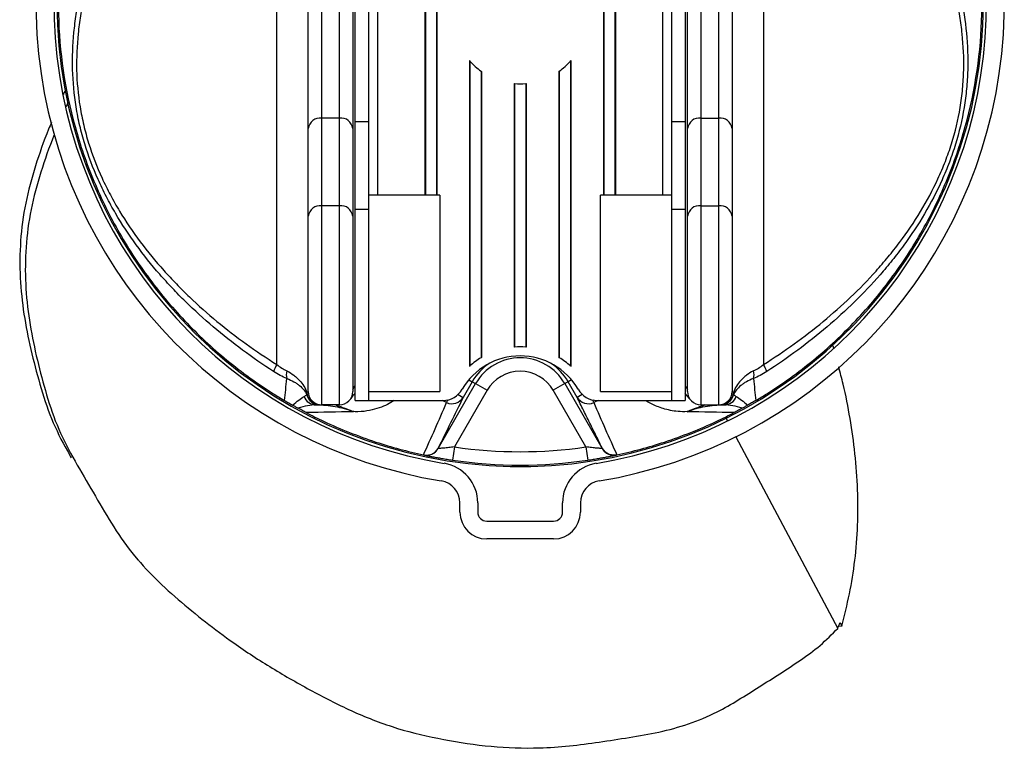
# Model space of a CAD drawing. Header units: millimetres. Extents: x 16 to 240, y 25 to 572.
# Tile 1 of 4: x 16 to 237, y 25 to 188. Entities that reach past the tile are written whole.
import ezdxf

# ---------------------------------------------------------------- set-up
doc = ezdxf.new("R2010")
doc.units = ezdxf.units.MM

msp = doc.modelspace()

# ---------------------------------------------------------------- linework, layer by layer
at = {"color": 7, "linetype": 'Continuous', "lineweight": 25}
for p, q in [((96.26, 324.57), (96.26, 148.57)), ((160.26, 148.57), (160.26, 324.57)), ((106.9, 272.57), (106.9, 148.57)), ((107.01, 272.57), (107.01, 148.57)), ((109.51, 272.57), (109.51, 148.57)), ((109.61, 272.57), (109.61, 148.57)), ((146.9, 272.57), (146.9, 148.57)), ((147.01, 272.57), (147.01, 148.57)), ((149.51, 272.57), (149.51, 148.57)), ((149.61, 272.57), (149.61, 148.57)), ((80.76, 163.54), (80.76, 193.3)), ((83.76, 192.47), (83.76, 165.9)), ((87.76, 165.9), (87.76, 192.47)), ((90.76, 193.3), (90.76, 163.54)), ((91.26, 165.12), (91.26, 192.75)), ((94.26, 192.75), (94.26, 165.12)), ((162.26, 165.12), (162.26, 192.75)), ((165.26, 192.75), (165.26, 165.12)), ((165.76, 163.54), (165.76, 193.3)), ((168.76, 192.47), (168.76, 165.9)), ((172.76, 165.9), (172.76, 192.47)), ((175.76, 193.3), (175.76, 163.54)), ((116.9, 178.77), (116.9, 110.22)), ((139.61, 178.77), (139.61, 110.22)), ((117.01, 178.65), (117.01, 110.32)), ((139.51, 178.65), (139.51, 110.32)), ((119.51, 176.39), (119.51, 112.15)), ((119.61, 176.31), (119.61, 112.21)), ((136.9, 176.31), (136.9, 112.21)), ((137.01, 176.39), (137.01, 112.15)), ((126.9, 173.63), (126.9, 114.52)), ((127.01, 173.62), (127.01, 114.53)), ((129.51, 173.62), (129.51, 114.53)), ((129.61, 173.63), (129.61, 114.52)), ((26.99, 169.5), (26.53, 168.43)), ((83.76, 165.9), (83.76, 146.24)), ((87.76, 165.9), (83.76, 165.9)), ((87.76, 146.24), (87.76, 165.9)), ((168.76, 165.9), (168.76, 146.24)), ((168.76, 165.9), (172.76, 165.9)), ((172.76, 146.24), (172.76, 165.9)), ((80.76, 143.88), (80.76, 163.54)), ((90.76, 163.54), (90.76, 143.88)), ((91.26, 165.12), (94.26, 165.12)), ((91.26, 145.46), (91.26, 165.12)), ((94.26, 165.12), (94.26, 145.46)), ((162.26, 165.12), (165.26, 165.12)), ((162.26, 145.46), (162.26, 165.12)), ((165.26, 165.12), (165.26, 145.46)), ((165.76, 143.88), (165.76, 163.54)), ((175.76, 163.54), (175.76, 143.88)), ((110.26, 148.57), (94.26, 148.57)), ((110.26, 148.57), (110.26, 104.57)), ((162.26, 148.57), (146.26, 148.57)), ((146.26, 126.57), (146.26, 148.57)), ((83.76, 146.24), (83.76, 101.57)), ((87.76, 146.24), (83.76, 146.24)), ((87.76, 101.57), (87.76, 146.24)), ((168.76, 146.24), (168.76, 101.57)), ((168.76, 146.24), (172.76, 146.24)), ((172.76, 101.57), (172.76, 146.24)), ((80.76, 104.57), (80.76, 143.88)), ((90.76, 143.88), (90.76, 104.57)), ((91.26, 145.46), (94.26, 145.46)), ((91.26, 102.57), (91.26, 145.46)), ((94.26, 145.46), (94.26, 102.57)), ((162.26, 145.46), (165.26, 145.46)), ((162.26, 102.57), (162.26, 145.46)), ((165.26, 145.46), (165.26, 102.57)), ((165.76, 104.57), (165.76, 143.88)), ((175.76, 143.88), (175.76, 104.57)), ((146.26, 104.57), (146.26, 126.57)), ((198.52, 114.26), (198.25, 115.13)), ((109.85, 91.79), (118.26, 106.35)), ((117.52, 106.77), (115.49, 103.26)), ((117.52, 106.77), (118.26, 106.35)), ((118.26, 106.35), (120.85, 104.85)), ((138.26, 106.35), (135.67, 104.85)), ((139, 106.77), (138.26, 106.35)), ((138.26, 106.35), (146.67, 91.79)), ((141.02, 103.26), (139, 106.77)), ((94.26, 104.57), (110.26, 104.57)), ((94.26, 104.57), (96.26, 104.57)), ((106.9, 104.57), (107.01, 104.57)), ((107.01, 104.57), (109.51, 104.57)), ((109.51, 104.57), (109.61, 104.57)), ((120.85, 104.85), (113.53, 92.16)), ((142.99, 92.16), (135.67, 104.85)), ((146.26, 104.57), (162.26, 104.57)), ((146.9, 104.57), (147.01, 104.57)), ((147.01, 104.57), (149.51, 104.57)), ((149.51, 104.57), (149.61, 104.57)), ((160.26, 104.57), (162.26, 104.57)), ((87.76, 101.57), (83.76, 101.57)), ((91.26, 102.57), (94.26, 102.57)), ((94.26, 102.57), (110.94, 102.57)), ((145.58, 102.57), (162.26, 102.57)), ((162.26, 102.57), (165.26, 102.57)), ((168.76, 101.57), (172.76, 101.57)), ((174.39, 98.57), (174.71, 97.96)), ((176.59, 94.43), (199.43, 51.44)), ((109.84, 91.8), (109.85, 91.79)), ((113.53, 92.16), (113.09, 89.19)), ((142.99, 92.16), (143.43, 89.19)), ((146.67, 91.79), (146.68, 91.8)), ((106.61, 90.36), (106.59, 90.37)), ((106.61, 90.36), (106.63, 90.36)), ((149.89, 90.36), (149.91, 90.36)), ((149.93, 90.37), (149.91, 90.36)), ((114.76, 77.51), (114.76, 79.59)), ((118.76, 79.59), (118.76, 77.51)), ((137.76, 77.51), (137.76, 79.59)), ((141.76, 79.59), (141.76, 77.51)), ((120.76, 75.51), (135.76, 75.51)), ((135.76, 71.51), (120.76, 71.51)), ((41.45, 68.17), (42.66, 66.76)), ((200.35, 51.99), (199.61, 51.91)), ((199.94, 52.75), (200.35, 51.99))]:
    msp.add_line(p, q, dxfattribs=at)
at = {"color": 8, "linetype": 'Continuous', "lineweight": 25}
for p, q in [((116.76, 107.21), (117.52, 106.77)), ((139.75, 107.21), (139, 106.77)), ((114.35, 103.92), (115.49, 103.26)), ((142.17, 103.92), (141.02, 103.26)), ((166.19, 103.02), (165.26, 104.15)), ((111.75, 102.1), (110.77, 102.57)), ((112, 102.69), (111.75, 102.1)), ((144.77, 102.1), (144.52, 102.69)), ((145.77, 102.57), (144.77, 102.1))]:
    msp.add_line(p, q, dxfattribs=at)
at = {"color": 7, "linetype": 'Continuous', "lineweight": 25}
for centre, radius, start, end in [((128.26, 191.57), 108.5, 115.9628, 260.6192), ((128.26, 191.57), 108.5, 279.3808, 64.0372), ((128.26, 191.57), 104.5, 117.0357, 260.6192), ((128.26, 191.57), 104.5, 279.3808, 62.9643), ((128.26, 191.57), 103.81, 180, 62.7699), ((128.26, 188.57), 15, 220.8006, 221.4096), ((128.26, 188.57), 15, 318.5904, 319.1994), ((128.26, 188.57), 15, 221.4096, 234.3147), ((128.26, 188.57), 15, 305.6853, 318.5904), ((128.26, 188.57), 15, 234.3147, 234.8061), ((128.26, 188.57), 15, 305.1939, 305.6853), ((128.26, 188.57), 15, 264.8179, 265.2198), ((128.26, 188.57), 15, 265.2198, 274.7802), ((128.26, 188.57), 15, 274.7802, 275.1821), ((83.47, 163.18), 2.74, 84.0108, 172.3791), ((88.05, 163.18), 2.74, 7.6209, 95.9892), ((168.47, 163.18), 2.74, 84.0108, 172.3791), ((173.05, 163.18), 2.74, 7.6209, 95.9892), ((83.47, 143.52), 2.74, 84.0108, 172.3791), ((88.05, 143.52), 2.74, 7.6209, 95.9892), ((168.47, 143.52), 2.74, 84.0108, 172.3791), ((173.05, 143.52), 2.74, 7.6209, 95.9892), ((128.26, 97.57), 15, 30, 150), ((128.26, 97.57), 17, 94.2167, 94.571), ((128.26, 97.57), 17, 85.7833, 94.2167), ((128.26, 97.57), 17, 85.429, 85.7833), ((80.45, 106.58), 7.84, 148.9068, 161.5653), ((128.26, 97.57), 17, 120.9778, 131.4346), ((128.26, 100.57), 12.4, 123.2152, 150), ((128.26, 100.57), 11.55, 30, 150), ((128.26, 97.57), 17, 120.5666, 120.9778), ((128.26, 100.57), 12.4, 30, 56.7848), ((128.26, 97.57), 17, 59.0222, 59.4334), ((128.26, 97.57), 17, 48.5654, 59.0222), ((176.07, 106.58), 7.84, 18.4347, 31.0932), ((79.13, 108.33), 3.28, 165.0295, 194.9705), ((128.26, 97.57), 17, 131.4346, 131.9075), ((128.26, 100.57), 8.55, 30, 150), ((128.26, 97.57), 17, 48.0925, 48.5654), ((177.39, 108.33), 3.28, 345.0295, 14.9705), ((82.36, 104.15), 1.96, 172.5815, 187.4185), ((83.37, 104.52), 2.95, 182.3381, 269.1222), ((83.33, 104.55), 2.98, 192.8044, 269.8383), ((83.76, 104.57), 3, 180, 270), ((87.76, 104.57), 3, 270, 0), ((110.94, 107.57), 5, 270, 330), ((145.58, 107.57), 5, 210, 270), ((168.76, 104.57), 3, 180, 270), ((172.76, 104.57), 3, 270, 0), ((173.15, 104.52), 2.95, 270.8778, 357.6619), ((173.19, 104.55), 2.98, 270.1617, 347.1956), ((174.16, 104.15), 1.96, 352.5815, 7.4185), ((82.55, 104.51), 2.93, 201.1793, 269.6509), ((112.97, 104.79), 2.95, 245.6438, 328.8299), ((143.55, 104.79), 2.95, 211.1701, 294.3562), ((173.97, 104.51), 2.93, 270.3491, 338.8207), ((107.25, 93.29), 3, 257.9386, 330.0091), ((128.26, 191.57), 100.5, 261.5703, 278.4297), ((149.27, 93.29), 3, 209.9909, 282.0614), ((109.76, 79.59), 9, 0, 80.6192), ((128.26, 191.57), 103.5, 261.5703, 278.4297), ((146.76, 79.59), 9, 99.3808, 180), ((109.76, 79.59), 5, 0, 80.6192), ((146.76, 79.59), 5, 99.3808, 180), ((120.76, 77.51), 6, 180, 270), ((120.76, 77.51), 2, 180, 270), ((135.76, 77.51), 2, 270, 0), ((135.76, 77.51), 6, 270, 0)]:
    msp.add_arc(centre, radius, start, end, dxfattribs=at)
for points in [[(73.73, 110.63), (73.73, 163.15), (73.73, 215.86), (73.73, 268.73)], [(182.79, 268.73), (182.79, 215.86), (182.79, 163.15), (182.79, 110.63)], [(75.96, 107.49), (74.98, 107.9), (73.99, 108.43), (73, 109.06)], [(183.52, 109.06), (182.53, 108.43), (181.54, 107.9), (180.56, 107.49)], [(75.48, 102.54), (75.64, 104.13), (75.8, 105.78), (75.96, 107.49)], [(180.56, 107.49), (180.72, 105.78), (180.88, 104.13), (181.04, 102.54)], [(79.82, 103.45), (80.07, 103.59), (80.27, 103.74), (80.42, 103.89)], [(80.42, 104.4), (80.65, 104.46), (80.76, 104.51), (80.76, 104.57)], [(175.76, 104.57), (175.76, 104.51), (175.87, 104.46), (176.1, 104.4)], [(176.1, 103.89), (176.25, 103.74), (176.45, 103.59), (176.7, 103.45)], [(83.32, 101.57), (83.13, 101.57), (82.86, 101.57), (82.54, 101.57)], [(115.49, 103.26), (113.59, 99.42), (111.72, 95.6), (109.84, 91.8)], [(173.98, 101.57), (173.65, 101.57), (173.39, 101.57), (173.2, 101.57)], [(90.82, 100.03), (87.36, 99.97), (83.85, 99.91), (80.33, 99.84)], [(90.71, 100.08), (90.75, 100.06), (90.78, 100.05), (90.82, 100.03)], [(165.7, 100.03), (165.74, 100.05), (165.77, 100.06), (165.81, 100.08)], [(176.19, 99.84), (172.67, 99.91), (169.16, 99.97), (165.7, 100.03)], [(199.43, 51.44), (199.6, 51.87), (199.78, 52.31), (199.94, 52.75)]]:
    msp.add_open_spline(points, degree=3, dxfattribs=at)
for points, knots in [([(29.76, 223.34), (28.92, 220.76), (26, 210.31), (23.73, 190.9), (26.47, 169.59), (31.19, 155.2), (34.66, 147.24), (38.62, 139.51), (44.49, 130.32), (52.85, 120.28), (62.38, 111.4), (70.16, 105.78), (74.64, 103.04), (75.48, 102.54)], [0.6758647, 0.6758647, 0.6758647, 0.6758647, 0.6880352, 0.7242071, 0.7603789, 0.7784649, 0.7875079, 0.7965508, 0.8146368, 0.8327227, 0.8508087, 0.8688946, 0.872994, 0.872994, 0.872994, 0.872994]), ([(73, 109.06), (68.24, 112.12), (63.73, 115.45), (57.34, 120.88), (55.27, 122.77), (52.27, 125.71), (51.29, 126.71), (49.36, 128.76), (48.41, 129.8), (45.63, 133), (43.87, 135.2), (40.56, 139.75), (39.01, 142.1), (36.86, 145.75), (36.18, 147), (34.87, 149.53), (34.25, 150.82), (32.51, 154.72), (31.51, 157.37), (30.27, 161.44), (29.9, 162.81), (29.42, 164.88), (29.27, 165.58), (28.99, 166.98), (28.86, 167.68), (28.29, 171.2), (28.04, 173.99), (27.88, 179.55), (27.99, 182.31), (28.32, 185.74), (28.4, 186.43), (28.57, 187.79), (28.66, 188.47), (28.97, 190.49), (29.21, 191.82), (30.03, 195.77), (30.7, 198.34), (32.22, 203.42), (33.08, 205.92), (34.94, 210.85), (35.95, 213.3), (38.07, 218.12), (39.19, 220.5), (40.34, 222.87)], [0, 0, 0, 0, 0.125, 0.125, 0.1875, 0.1875, 0.21875, 0.21875, 0.25, 0.25, 0.3125, 0.3125, 0.375, 0.375, 0.40625, 0.40625, 0.4375, 0.4375, 0.5, 0.5, 0.53125, 0.53125, 0.546875, 0.546875, 0.5625, 0.5625, 0.625, 0.625, 0.6875, 0.6875, 0.703125, 0.703125, 0.71875, 0.71875, 0.75, 0.75, 0.8125, 0.8125, 0.875, 0.875, 0.9375, 0.9375, 1, 1, 1, 1]), ([(181.04, 102.54), (181.88, 103.04), (186.35, 105.78), (194.14, 111.4), (203.67, 120.28), (212.03, 130.32), (217.9, 139.51), (221.86, 147.24), (225.32, 155.2), (230.04, 169.59), (232.79, 190.9), (230.52, 210.31), (227.6, 220.76), (226.76, 223.34)], [0.0320725, 0.0320725, 0.0320725, 0.0320725, 0.0361719, 0.0542578, 0.0723438, 0.0904297, 0.1085157, 0.1175586, 0.1266016, 0.1446875, 0.1808594, 0.2170313, 0.2292018, 0.2292018, 0.2292018, 0.2292018]), ([(216.17, 222.87), (217.33, 220.5), (218.45, 218.11), (220.57, 213.3), (221.58, 210.86), (223.44, 205.93), (224.3, 203.43), (225.82, 198.33), (226.5, 195.73), (227.6, 190.4), (228.01, 187.7), (228.53, 182.23), (228.64, 179.46), (228.53, 175.94), (228.5, 175.23), (228.41, 173.82), (228.36, 173.12), (228.16, 171.02), (227.97, 169.62), (227.29, 165.46), (226.64, 162.72), (225.4, 158.66), (224.94, 157.32), (224.19, 155.31), (223.92, 154.64), (223.38, 153.32), (223.09, 152.66), (221.64, 149.4), (220.33, 146.89), (217.46, 142.02), (215.9, 139.66), (213.39, 136.22), (212.53, 135.1), (210.76, 132.89), (209.86, 131.82), (207.1, 128.65), (205.18, 126.62), (201.2, 122.73), (199.15, 120.85), (192.78, 115.45), (188.28, 112.12), (183.52, 109.06)], [0, 0, 0, 0, 0.0625, 0.0625, 0.125, 0.125, 0.1875, 0.1875, 0.25, 0.25, 0.3125, 0.3125, 0.375, 0.375, 0.390625, 0.390625, 0.40625, 0.40625, 0.4375, 0.4375, 0.5, 0.5, 0.53125, 0.53125, 0.546875, 0.546875, 0.5625, 0.5625, 0.625, 0.625, 0.6875, 0.6875, 0.71875, 0.71875, 0.75, 0.75, 0.8125, 0.8125, 0.875, 0.875, 1, 1, 1, 1]), ([(41.55, 221.64), (40.38, 219.34), (39.25, 217.04), (37.1, 212.36), (36.07, 209.99), (34.18, 205.19), (33.3, 202.76), (31.74, 197.81), (31.06, 195.3), (30.21, 191.44), (29.96, 190.14), (29.63, 188.16), (29.53, 187.5), (29.35, 186.16), (29.27, 185.49), (28.92, 182.12), (28.8, 179.41), (28.92, 173.95), (29.17, 171.2), (29.73, 167.74), (29.86, 167.05), (30.14, 165.67), (30.29, 164.99), (30.77, 162.94), (31.14, 161.6), (32.38, 157.61), (33.38, 155), (35.13, 151.18), (35.76, 149.91), (37.07, 147.44), (37.76, 146.22), (39.91, 142.65), (41.47, 140.36), (44.78, 135.93), (46.53, 133.79), (49.31, 130.69), (50.25, 129.68), (52.17, 127.69), (53.15, 126.72), (56.14, 123.87), (58.19, 122.05), (64.54, 116.8), (69.02, 113.58), (73.73, 110.63)], [0, 0, 0, 0, 0.0625, 0.0625, 0.125, 0.125, 0.1875, 0.1875, 0.25, 0.25, 0.28125, 0.28125, 0.296875, 0.296875, 0.3125, 0.3125, 0.375, 0.375, 0.4375, 0.4375, 0.453125, 0.453125, 0.46875, 0.46875, 0.5, 0.5, 0.5625, 0.5625, 0.59375, 0.59375, 0.625, 0.625, 0.6875, 0.6875, 0.75, 0.75, 0.78125, 0.78125, 0.8125, 0.8125, 0.875, 0.875, 1, 1, 1, 1]), ([(182.79, 110.63), (187.5, 113.58), (191.96, 116.79), (198.28, 122.01), (200.32, 123.82), (204.28, 127.59), (206.19, 129.55), (208.94, 132.62), (209.84, 133.67), (211.6, 135.81), (212.46, 136.9), (214.97, 140.24), (216.53, 142.54), (219.41, 147.29), (220.73, 149.75), (222.19, 152.93), (222.48, 153.58), (223.03, 154.87), (223.29, 155.53), (224.05, 157.5), (224.51, 158.82), (225.77, 162.82), (226.42, 165.53), (227.1, 169.65), (227.28, 171.04), (227.54, 173.83), (227.62, 175.22), (227.73, 179.37), (227.6, 182.08), (227.18, 186.1), (227, 187.43), (226.57, 190.07), (226.32, 191.39), (225.46, 195.29), (224.77, 197.82), (223.21, 202.79), (222.33, 205.22), (220.44, 210.01), (219.42, 212.37), (217.27, 217.04), (216.14, 219.34), (214.97, 221.64)], [0, 0, 0, 0, 0.125, 0.125, 0.1875, 0.1875, 0.25, 0.25, 0.28125, 0.28125, 0.3125, 0.3125, 0.375, 0.375, 0.4375, 0.4375, 0.453125, 0.453125, 0.46875, 0.46875, 0.5, 0.5, 0.5625, 0.5625, 0.59375, 0.59375, 0.625, 0.625, 0.6875, 0.6875, 0.71875, 0.71875, 0.75, 0.75, 0.8125, 0.8125, 0.875, 0.875, 0.9375, 0.9375, 1, 1, 1, 1]), ([(26.37, 172.18), (26.24, 171.94), (26.07, 171.62), (25.93, 171.29), (25.9, 171.2)], [0, 0, 0, 0, 0.750212, 1, 1, 1, 1]), ([(23.21, 164.87), (23, 164.37), (21.63, 161.19), (19.55, 155.18), (17.24, 146.82), (16.14, 138.38), (16.08, 130.05), (16.94, 121.92), (18.53, 113.99), (20.58, 106.16), (23.05, 98.42), (25.73, 93.06), (27.37, 90.24), (27.67, 89.73)], [0, 0, 0, 0, 0.019849, 0.127027, 0.234121, 0.341367, 0.446719, 0.551953, 0.657092, 0.762434, 0.869557, 0.976432, 1, 1, 1, 1]), ([(23.86, 162.13), (23.83, 162.07), (22.67, 159.33), (20.77, 153.76), (18.45, 145.41), (17.36, 136.97), (17.29, 128.64), (18.15, 120.51), (19.75, 112.58), (21.8, 104.75), (24.26, 97), (27.93, 89.79), (32.07, 82.88), (36.05, 75.86), (40.45, 69.17), (45.74, 63.23), (51.56, 57.89), (57.7, 52.89), (64.65, 47.65), (72.65, 42.45), (81.65, 37.32), (90.91, 32.58), (100.71, 28.81), (111.08, 26.41), (121.69, 24.81), (131.15, 24.48), (139.28, 25.03), (145.98, 25.96), (152.68, 26.97), (159.38, 28.11), (166.01, 29.9), (171.99, 32.37), (177.17, 35.39), (181.81, 38.33), (186.46, 41.28), (191.07, 44.29), (195.56, 47.52), (198.14, 50.14), (199.43, 51.44)], [0, 0, 0, 0, 0.000597, 0.030759, 0.060898, 0.091079, 0.120728, 0.150342, 0.179931, 0.209576, 0.239723, 0.2698, 0.300021, 0.330236, 0.360322, 0.389905, 0.419564, 0.449162, 0.478767, 0.517204, 0.555658, 0.594104, 0.632538, 0.670996, 0.709455, 0.747908, 0.771426, 0.794942, 0.818471, 0.841986, 0.865554, 0.889073, 0.907552, 0.92604, 0.944504, 0.963067, 0.981596, 1, 1, 1, 1]), ([(73.73, 110.63), (74.09, 110.34), (74.46, 110.07), (75.2, 109.59), (75.58, 109.37), (75.96, 109.18)], [0, 0, 0, 0, 0.5, 0.5, 1, 1, 1, 1]), ([(180.56, 109.18), (180.94, 109.37), (181.32, 109.59), (182.06, 110.07), (182.43, 110.34), (182.79, 110.63)], [0, 0, 0, 0, 0.5, 0.5, 1, 1, 1, 1]), ([(75.96, 109.18), (76.54, 108.9), (77.06, 108.58), (77.78, 108.05), (78, 107.86), (78.43, 107.48), (78.63, 107.27), (79.2, 106.66), (79.52, 106.23), (80.05, 105.34), (80.27, 104.87), (80.42, 104.4)], [0, 0, 0, 0, 0.25, 0.25, 0.375, 0.375, 0.5, 0.5, 0.75, 0.75, 1, 1, 1, 1]), ([(180.56, 109.18), (179.98, 108.9), (179.46, 108.58), (178.74, 108.05), (178.52, 107.86), (178.09, 107.48), (177.88, 107.27), (177.32, 106.66), (177, 106.23), (176.47, 105.34), (176.25, 104.87), (176.1, 104.4)], [0, 0, 0, 0, 0.25, 0.25, 0.375, 0.375, 0.5, 0.5, 0.75, 0.75, 1, 1, 1, 1]), ([(200.35, 51.99), (200.95, 54.37), (202.14, 59.12), (203.36, 66.67), (204, 74.52), (203.98, 82.55), (203.37, 90.59), (202.26, 98.51), (201, 105.02), (199.98, 108.81), (199.64, 110.09)], [0, 0, 0, 0, 0.133923, 0.267846, 0.401845, 0.535757, 0.669785, 0.801372, 0.932959, 1, 1, 1, 1]), ([(75.96, 107.49), (76.54, 107.27), (77.06, 107.03), (77.78, 106.64), (78, 106.5), (78.43, 106.21), (78.63, 106.06), (79.2, 105.59), (79.52, 105.27), (80.05, 104.6), (80.27, 104.25), (80.42, 103.89)], [0, 0, 0, 0, 0.25, 0.25, 0.375, 0.375, 0.5, 0.5, 0.75, 0.75, 1, 1, 1, 1]), ([(180.56, 107.49), (179.98, 107.27), (179.46, 107.03), (178.74, 106.64), (178.52, 106.5), (178.09, 106.21), (177.88, 106.06), (177.32, 105.59), (177, 105.27), (176.47, 104.6), (176.25, 104.25), (176.1, 103.89)], [0, 0, 0, 0, 0.25, 0.25, 0.375, 0.375, 0.5, 0.5, 0.75, 0.75, 1, 1, 1, 1]), ([(75.48, 102.54), (75.79, 102.36), (76.09, 102.18), (76.54, 101.92), (76.69, 101.84), (76.97, 101.68), (77.1, 101.6), (77.23, 101.53)], [0, 0, 0, 0, 0.5, 0.5, 0.75, 0.75, 1, 1, 1, 1]), ([(77.23, 101.53), (77.74, 101.95), (78.21, 102.32), (79.08, 102.98), (79.48, 103.25), (79.82, 103.45)], [0, 0, 0, 0, 0.5, 0.5, 1, 1, 1, 1]), ([(78.43, 100.86), (78.35, 100.9), (78.25, 100.96), (78.04, 101.07), (77.93, 101.13), (77.72, 101.25), (77.61, 101.31), (77.41, 101.42), (77.32, 101.48), (77.23, 101.53)], [0, 0, 0, 0, 0.25, 0.25, 0.5, 0.5, 0.75, 0.75, 1, 1, 1, 1]), ([(82.54, 101.57), (81.94, 101.57), (81.29, 101.5), (79.92, 101.25), (79.19, 101.07), (78.43, 100.86)], [0, 0, 0, 0, 0.5, 0.5, 1, 1, 1, 1]), ([(82.64, 101.57), (84.03, 101.57), (85.4, 101.47), (87.46, 101.11), (88.14, 100.96), (89.5, 100.56), (90.17, 100.32), (90.82, 100.03)], [0, 0, 0, 0, 0.5, 0.5, 0.75, 0.75, 1, 1, 1, 1]), ([(90.71, 100.08), (90.08, 100.36), (89.43, 100.61), (88.46, 100.96), (88.14, 101.07), (87.49, 101.31), (87.17, 101.43), (86.85, 101.57)], [0, 0, 0, 0, 0.5, 0.5, 0.75, 0.75, 1, 1, 1, 1]), ([(106.59, 90.37), (107.47, 92.3), (108.34, 94.24), (110.06, 98.15), (110.91, 100.11), (111.75, 102.1)], [0, 0, 0, 0, 0.5, 0.5, 1, 1, 1, 1]), ([(146.68, 91.8), (146.59, 91.98), (146.5, 92.16), (146.41, 92.34), (145.89, 93.4), (145.37, 94.46), (144.85, 95.52), (144.32, 96.58), (143.8, 97.64), (143.28, 98.7), (142.76, 99.74), (142.24, 100.79), (141.73, 101.84), (141.49, 102.32), (141.26, 102.79), (141.02, 103.26)], [0, 0, 0, 0, 0.0023783, 0.0023783, 0.0023783, 0.0161357, 0.0161357, 0.0161357, 0.02989311, 0.02989311, 0.02989311, 0.04346006, 0.04346006, 0.04346006, 0.04955837, 0.04955837, 0.04955837, 0.04955837]), ([(144.77, 102.1), (145.6, 100.11), (146.46, 98.15), (148.18, 94.24), (149.05, 92.3), (149.93, 90.37)], [0, 0, 0, 0, 0.5, 0.5, 1, 1, 1, 1]), ([(165.7, 100.03), (166.35, 100.32), (167.01, 100.56), (168.36, 100.95), (169.04, 101.11), (170.41, 101.35), (171.11, 101.43), (172.49, 101.55), (173.18, 101.57), (173.88, 101.57)], [0, 0, 0, 0, 0.25, 0.25, 0.5, 0.5, 0.75, 0.75, 1, 1, 1, 1]), ([(169.67, 101.57), (169.35, 101.43), (169.03, 101.31), (168.38, 101.07), (168.06, 100.96), (167.09, 100.61), (166.44, 100.36), (165.81, 100.08)], [0, 0, 0, 0, 0.25, 0.25, 0.5, 0.5, 1, 1, 1, 1]), ([(178.09, 100.86), (177.33, 101.07), (176.6, 101.25), (175.22, 101.5), (174.58, 101.57), (173.98, 101.57)], [0, 0, 0, 0, 0.5, 0.5, 1, 1, 1, 1]), ([(176.7, 103.45), (177.04, 103.25), (177.44, 102.98), (178.31, 102.32), (178.78, 101.95), (179.29, 101.53)], [0, 0, 0, 0, 0.5, 0.5, 1, 1, 1, 1]), ([(179.29, 101.53), (179.2, 101.48), (179.1, 101.42), (178.9, 101.31), (178.8, 101.25), (178.59, 101.13), (178.48, 101.07), (178.27, 100.95), (178.17, 100.9), (178.09, 100.86)], [0, 0, 0, 0, 0.25, 0.25, 0.5, 0.5, 0.75, 0.75, 1, 1, 1, 1]), ([(181.04, 102.54), (180.73, 102.36), (180.42, 102.18), (179.98, 101.92), (179.83, 101.84), (179.55, 101.68), (179.42, 101.6), (179.29, 101.53)], [0, 0, 0, 0, 0.5, 0.5, 0.75, 0.75, 1, 1, 1, 1]), ([(80.33, 99.84), (79.99, 100.02), (79.65, 100.2), (79.16, 100.46), (79, 100.55), (78.71, 100.71), (78.56, 100.78), (78.43, 100.86)], [0, 0, 0, 0, 0.5, 0.5, 0.75, 0.75, 1, 1, 1, 1]), ([(80.33, 99.84), (81.61, 99.17), (86.7, 96.64), (91.96, 94.56), (99.43, 92.1), (102.99, 91.14), (106.59, 90.37)], [0.88085007, 0.88085007, 0.88085007, 0.88085007, 0.88698055, 0.90506649, 0.90506649, 0.92100249, 0.92100249, 0.92100249, 0.92100249]), ([(149.93, 90.37), (153.53, 91.14), (157.09, 92.1), (160.59, 93.25), (164.56, 94.56), (169.82, 96.64), (174.91, 99.17), (176.19, 99.84)], [0.984064, 0.984064, 0.984064, 0.984064, 1, 1, 1, 1.01808594, 1.02421642, 1.02421642, 1.02421642, 1.02421642]), ([(178.09, 100.86), (177.96, 100.78), (177.81, 100.71), (177.52, 100.54), (177.36, 100.46), (177.04, 100.29), (176.87, 100.2), (176.53, 100.02), (176.36, 99.93), (176.19, 99.84)], [0, 0, 0, 0, 0.25, 0.25, 0.5, 0.5, 0.75, 0.75, 1, 1, 1, 1]), ([(106.61, 90.36), (106.92, 90.3), (107.23, 90.28), (107.86, 90.35), (108.17, 90.43), (108.6, 90.62), (108.74, 90.7), (109, 90.87), (109.13, 90.96), (109.36, 91.17), (109.47, 91.29), (109.67, 91.53), (109.76, 91.66), (109.84, 91.8)], [0, 0, 0, 0, 0.25, 0.25, 0.5, 0.5, 0.625, 0.625, 0.75, 0.75, 0.875, 0.875, 1, 1, 1, 1]), ([(113.53, 92.16), (113.09, 92.09), (112.67, 92.04), (111.83, 91.94), (111.44, 91.91), (110.9, 91.86), (110.74, 91.85), (110.45, 91.83), (110.31, 91.82), (110.1, 91.81), (110.01, 91.8), (109.89, 91.79), (109.86, 91.79), (109.85, 91.79)], [0, 0, 0, 0, 0.25, 0.25, 0.5, 0.5, 0.625, 0.625, 0.75, 0.75, 0.875, 0.875, 1, 1, 1, 1]), ([(146.67, 91.79), (146.66, 91.79), (146.63, 91.79), (146.51, 91.8), (146.42, 91.81), (146.1, 91.83), (145.79, 91.85), (145.27, 91.89), (145.08, 91.91), (144.69, 91.95), (144.48, 91.97), (144.07, 92.01), (143.85, 92.04), (143.43, 92.1), (143.21, 92.13), (142.99, 92.16)], [0, 0, 0, 0, 0.125, 0.125, 0.25, 0.25, 0.5, 0.5, 0.625, 0.625, 0.75, 0.75, 0.875, 0.875, 1, 1, 1, 1]), ([(149.91, 90.36), (149.76, 90.33), (149.6, 90.31), (149.28, 90.29), (149.12, 90.3), (148.81, 90.33), (148.66, 90.36), (148.35, 90.44), (148.2, 90.49), (147.91, 90.62), (147.78, 90.7), (147.51, 90.87), (147.39, 90.96), (147.04, 91.28), (146.84, 91.52), (146.68, 91.8)], [0, 0, 0, 0, 0.125, 0.125, 0.25, 0.25, 0.375, 0.375, 0.5, 0.5, 0.625, 0.625, 0.75, 0.75, 1, 1, 1, 1]), ([(106.63, 90.36), (106.63, 90.36), (106.65, 90.35), (106.7, 90.34), (106.74, 90.34), (106.88, 90.31), (107.01, 90.28), (107.28, 90.22), (107.37, 90.2), (107.59, 90.16), (107.7, 90.13), (108.07, 90.06), (108.34, 90.01), (108.8, 89.92), (108.96, 89.89), (109.29, 89.83), (109.46, 89.79), (109.98, 89.7), (110.34, 89.64), (111.1, 89.5), (111.49, 89.44), (112.28, 89.31), (112.68, 89.25), (113.09, 89.19)], [0, 0, 0, 0, 0.0625, 0.0625, 0.125, 0.125, 0.25, 0.25, 0.3125, 0.3125, 0.375, 0.375, 0.5, 0.5, 0.5625, 0.5625, 0.625, 0.625, 0.75, 0.75, 0.875, 0.875, 1, 1, 1, 1]), ([(143.43, 89.19), (143.84, 89.25), (144.24, 89.31), (145.03, 89.44), (145.43, 89.51), (146.18, 89.64), (146.55, 89.7), (147.24, 89.83), (147.57, 89.89), (148.03, 89.98), (148.17, 90.01), (148.45, 90.06), (148.58, 90.09), (148.95, 90.16), (149.16, 90.2), (149.51, 90.28), (149.65, 90.31), (149.83, 90.35), (149.88, 90.36), (149.89, 90.36)], [0, 0, 0, 0, 0.125, 0.125, 0.25, 0.25, 0.375, 0.375, 0.5, 0.5, 0.5625, 0.5625, 0.625, 0.625, 0.75, 0.75, 0.875, 0.875, 1, 1, 1, 1])]:
    msp.add_open_spline(points, degree=3, knots=knots, dxfattribs=at)
at = {"color": 8, "linetype": 'Continuous', "lineweight": 25}
for points, knots in [([(91.26, 104.12), (91.18, 104.06), (90.68, 103.66), (90.49, 103.31), (90.33, 103.02)], [0, 0, 0, 0, 0.1663173, 1, 1, 1, 1]), ([(90.76, 104.96), (90.85, 105.18), (90.97, 105.48), (91.19, 105.79), (91.26, 105.88)], [0, 0, 0, 0, 0.700475, 1, 1, 1, 1]), ([(165.26, 105.83), (165.39, 105.65), (165.59, 105.36), (165.71, 105.07), (165.76, 104.96)], [0, 0, 0, 0, 0.6149, 1, 1, 1, 1]), ([(100.04, 102.57), (99.55, 102.26), (98.58, 101.63), (96.71, 100.88), (94.58, 100.29), (92.56, 100), (91.11, 100.06), (90.71, 100.08)], [0, 0, 0, 0, 0.234451, 0.4628, 0.69094, 0.915783, 1, 1, 1, 1]), ([(165.81, 100.08), (165.77, 100.08), (164.98, 100.02), (163.58, 100.06), (161.26, 100.43), (158.85, 101.2), (157.15, 102.03), (156.41, 102.53), (156.35, 102.57)], [0, 0, 0, 0, 0.007778, 0.161869, 0.316478, 0.641279, 0.966652, 1, 1, 1, 1])]:
    msp.add_open_spline(points, degree=3, knots=knots, dxfattribs=at)

doc.saveas('drawing.dxf')
